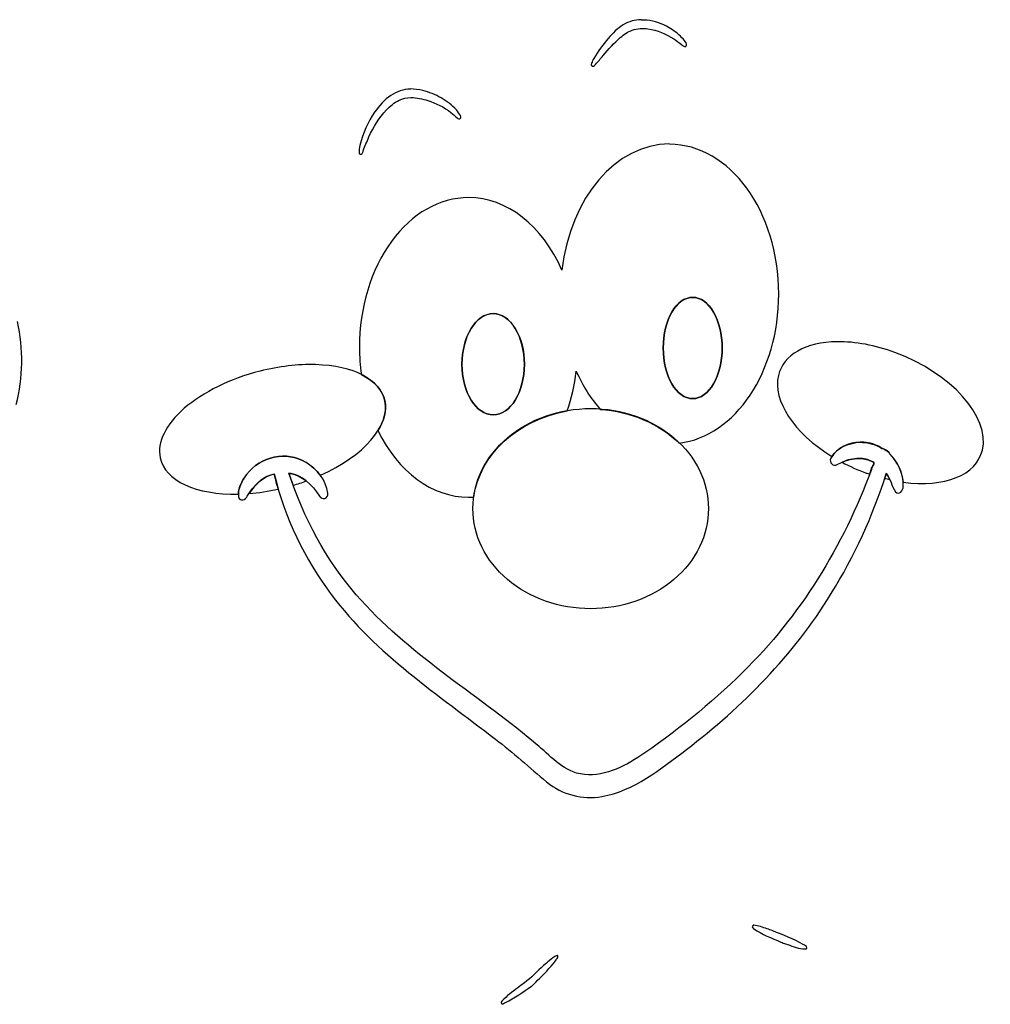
# Model space of a CAD drawing. Extents: x 11 to 842, y 37 to 849.
# Tile 8 of 8: x 501 to 797, y 479 to 779. Entities that reach past the tile are written whole.
import ezdxf

# ---------------------------------------------------------------- set-up
doc = ezdxf.new("R2010")
doc.units = 0
doc.layers.add('Layer_1', color=7, linetype='CONTINUOUS')

msp = doc.modelspace()

# ---------------------------------------------------------------- linework, layer by layer
at = {"layer": 'Layer_1', "color": 7}
for p, q in [((690.436991, 778.697261), (690.437495, 778.834346)), ((620.11666, 757.747179), (620.116295, 757.692579)), ((699.054633, 740.910409), (699.054633, 741.021151)), ((706.092516, 694.322767), (706.092516, 694.322767)), ((706.092735, 694.32211), (706.092735, 694.32211)), ((645.329269, 689.358699), (645.329269, 689.358699)), ((645.329532, 689.358867), (645.329532, 689.358867)), ((750.141157, 680.803443), (750.141157, 680.803443)), ((591.20031, 673.838448), (591.20031, 673.838448)), ((757.468856, 650.256181), (757.468563, 650.201347)), ((756.738803, 645.293099), (756.73778, 645.292953)), ((578.665791, 640.521973), (578.665805, 640.521973)), ((583.11769, 640.795853), (583.11769, 640.795853)), ((765.024422, 640.795926), (765.025152, 640.795853)), ((710.884522, 630.019318), (710.884522, 630.019318)), ((724.549352, 503.194179), (724.555122, 503.08397)), ((664.776227, 494.144005), (664.775848, 493.980115))]:
    msp.add_line(p, q, dxfattribs=at)
for points in [[(684.959395, 777.271335), (683.212191, 776.20189), (681.726377, 774.721189), (680.367277, 773.130716)], [(690.437495, 778.834346), (688.531878, 778.834346), (686.616621, 778.31361), (684.959395, 777.271335)], [(687.701213, 775.68057), (689.236033, 776.201306), (690.879748, 776.256082), (692.467665, 776.036978)], [(692.18646, 778.697261), (691.605835, 778.697261), (691.02134, 778.697261), (690.436991, 778.697261)], [(698.884601, 776.393898), (696.806185, 777.600428), (694.525609, 778.395628), (692.18646, 778.697261)], [(702.808672, 773.350112), (701.641727, 774.556642), (700.30578, 775.571237), (698.884601, 776.393898)], [(678.806121, 767.8929), (680.463347, 769.839781), (682.161545, 771.731886), (684.041673, 773.404596)], [(684.041673, 773.404596), (685.139455, 774.364342), (686.353434, 775.214391), (687.701213, 775.68057)], [(692.467665, 776.036978), (695.248819, 775.652817), (697.921444, 774.528816), (700.325937, 772.993192)], [(704.073703, 771.759639), (703.720216, 772.335151), (703.266161, 772.829084), (702.808672, 773.350112)], [(680.367277, 773.130716), (678.752703, 771.238684), (677.248777, 769.236881), (675.991195, 767.043216)], [(700.325937, 772.993192), (701.18139, 772.444703), (702.002298, 771.81405), (702.807942, 771.183397)], [(702.807942, 771.183397), (703.070136, 770.909517), (703.338903, 770.799235), (703.636957, 770.662661)], [(703.636957, 770.662661), (703.885274, 770.662661), (704.186176, 770.662661), (704.247525, 771.046822)], [(704.247525, 771.046822), (704.308575, 771.320702), (704.205362, 771.540536), (704.073703, 771.759639)], [(676.53745, 765.233056), (677.320818, 766.083105), (678.038674, 767.015463), (678.806121, 767.8929)], [(675.270345, 765.562442), (675.207097, 765.288562), (675.160793, 765.151257), (675.250582, 764.931424)], [(675.250582, 764.931424), (675.363785, 764.657544), (675.651541, 764.575015), (675.878678, 764.657544)], [(675.991195, 767.043216), (675.722428, 766.577256), (675.459504, 766.08347), (675.270345, 765.562442)], [(675.878678, 764.657544), (676.148176, 764.657544), (676.330032, 765.041706), (676.53745, 765.233056)], [(614.142218, 755.773086), (612.206949, 754.484319), (610.586752, 752.674523), (609.216989, 750.700181)], [(620.116295, 757.692579), (618.009468, 757.692579), (615.91776, 757.006785), (614.142218, 755.773086)], [(623.886117, 757.253466), (622.651761, 757.555098), (621.387022, 757.774202), (620.11666, 757.747179)], [(629.479392, 755.03234), (627.707429, 756.019475), (625.818172, 756.759899), (623.886117, 757.253466)], [(612.809411, 751.358193), (613.943418, 752.564723), (615.225539, 753.606707), (616.67374, 754.31967)], [(616.67374, 754.31967), (617.808623, 754.868159), (619.050064, 755.14233), (620.291578, 755.14233)], [(620.291578, 755.14233), (622.035204, 755.14233), (623.752464, 754.731146), (625.421522, 754.210045)], [(625.421522, 754.210045), (627.931207, 753.414845), (630.357925, 752.263164), (632.478701, 750.590454)], [(634.122415, 751.357901), (632.799176, 752.893525), (631.18767, 754.100055), (629.479392, 755.03234)], [(609.216989, 750.700181), (607.125646, 747.711244), (605.600028, 744.228739), (604.755749, 740.581746)], [(607.47015, 743.131819), (608.846923, 746.148145), (610.582881, 748.999996), (612.809411, 751.358193)], [(632.478701, 750.590454), (633.117022, 750.096741), (633.717512, 749.52101), (634.324356, 749.000055)], [(635.341727, 749.630343), (635.022566, 750.261361), (634.574353, 750.836873), (634.122415, 751.357901)], [(635.452009, 748.917526), (635.533077, 749.191405), (635.460787, 749.411239), (635.341727, 749.630343)], [(634.324356, 749.000055), (634.495257, 748.726175), (634.669079, 748.698422), (634.872845, 748.615893)], [(634.872845, 748.615893), (635.101443, 748.615893), (635.376053, 748.615893), (635.452009, 748.917526)], [(604.755749, 740.581746), (604.595804, 739.841395), (604.457768, 739.100971), (604.475297, 738.360621)], [(605.77385, 738.963813), (606.330373, 740.362278), (606.835699, 741.760742), (607.47015, 743.131819)], [(699.054633, 741.021151), (682.73098, 740.994022), (668.837858, 724.712823), (666.271331, 702.602755)], [(732.291814, 695.336866), (732.286896, 720.508532), (717.407508, 740.910576), (699.054633, 740.910409)], [(604.475297, 738.360621), (604.49506, 738.086741), (604.619905, 737.89466), (604.822941, 737.839885)], [(604.822941, 737.839885), (605.025977, 737.839885), (605.259687, 737.839885), (605.378003, 738.113764)], [(605.378003, 738.113764), (605.559859, 738.387643), (605.64677, 738.662253), (605.77385, 738.963813)], [(637.837557, 724.67835), (629.020501, 724.678438), (620.564718, 719.873507), (614.331191, 711.321046)], [(666.271331, 702.602755), (660.26672, 716.283837), (649.480393, 724.658194), (637.837557, 724.67835)], [(614.331191, 711.321046), (608.097664, 702.768585), (604.597256, 691.169505), (604.600354, 679.076579)], [(701.979701, 649.954425), (719.128236, 652.032228), (732.281819, 671.725401), (732.291814, 695.336866)], [(697.11331, 678.91155), (697.11362, 687.423148), (701.133672, 694.322855), (706.092516, 694.322767)], [(706.092735, 694.32211), (701.134009, 694.322177), (697.114017, 687.42277), (697.113551, 678.911375)], [(706.092516, 694.322767), (711.051368, 694.322876), (715.071433, 687.423163), (715.071744, 678.91155)], [(715.072029, 678.911375), (715.071563, 687.422844), (711.051503, 694.322281), (706.092735, 694.32211)], [(645.329532, 689.358867), (640.082206, 689.358928), (635.82825, 682.459523), (635.827757, 673.948132)], [(638.610215, 684.84539), (640.392295, 687.735568), (642.809217, 689.359058), (645.329269, 689.358699)], [(645.329269, 689.358699), (647.849322, 689.359058), (650.266244, 687.735568), (652.048323, 684.84539)], [(654.831023, 673.948132), (654.83053, 682.459343), (650.576747, 689.358673), (645.329532, 689.358867)], [(500.096248, 661.667502), (502.19147, 669.893869), (502.249685, 678.668666), (500.468826, 686.949874)], [(635.826727, 673.947467), (635.826883, 678.035102), (636.828136, 681.955212), (638.610215, 684.84539)], [(652.048323, 684.84539), (653.830403, 681.955212), (654.831656, 678.035102), (654.831812, 673.947467)], [(750.141157, 680.803443), (740.438448, 680.682308), (733.676141, 676.828154), (732.195408, 670.575325)], [(767.615906, 677.567737), (761.665714, 679.7465), (755.60034, 680.869593), (750.141157, 680.803443)], [(604.600354, 679.076579), (604.608931, 676.301113), (604.802302, 673.53252), (605.178057, 670.805296)], [(706.092516, 663.500325), (701.13367, 663.500238), (697.113618, 670.399948), (697.11331, 678.91155)], [(697.113551, 678.911375), (697.114019, 670.399982), (701.134011, 663.50058), (706.092735, 663.500647)], [(715.071744, 678.91155), (715.071435, 670.399934), (711.05137, 663.500217), (706.092516, 663.500325)], [(706.092735, 663.500647), (711.051502, 663.500476), (715.07156, 670.399908), (715.072029, 678.911375)], [(794.323312, 647.843121), (796.728625, 657.982345), (784.771508, 671.29029), (767.615906, 677.567737)], [(574.339292, 671.864121), (565.267879, 669.567957), (556.966823, 665.498689), (551.262403, 660.551578)], [(591.20031, 673.838448), (585.868574, 673.991519), (580.070711, 673.312623), (574.339292, 671.864121)], [(612.32658, 662.787691), (610.946397, 669.271385), (602.844107, 673.509541), (591.20031, 673.838448)], [(645.329269, 658.538419), (640.08205, 658.537671), (635.827794, 665.436248), (635.826727, 673.947467)], [(635.827757, 673.948132), (635.828252, 665.436743), (640.082208, 658.537342), (645.329532, 658.537404)], [(654.831812, 673.947467), (654.830744, 665.436248), (650.576489, 658.537671), (645.329269, 658.538419)], [(645.329532, 658.537404), (650.576745, 658.537598), (654.830527, 665.436923), (654.831023, 673.948132)], [(667.886957, 659.743605), (669.202151, 663.571707), (670.122294, 667.632337), (670.62088, 671.808527)], [(670.62088, 671.808527), (672.563579, 667.413832), (675.034128, 663.501346), (677.928041, 660.236537)], [(605.178057, 670.805296), (609.134663, 668.856865), (611.610253, 666.080472), (612.326675, 662.788064)], [(732.195408, 670.575325), (730.378029, 662.873902), (736.880569, 653.020387), (748.481667, 645.896218)], [(592.692763, 640.165266), (606.026199, 646.107882), (613.917899, 655.200836), (612.32658, 662.787691)], [(612.326675, 662.788064), (612.902557, 659.974574), (612.182103, 656.878381), (610.224668, 653.754571)], [(551.262403, 660.551578), (545.557982, 655.604468), (542.917514, 650.184792), (543.921915, 645.48491)], [(639.429322, 633.500881), (641.259278, 646.544605), (652.730033, 657.12257), (667.886957, 659.743605)], [(649.655004, 651.560926), (656.381369, 657.274402), (665.50512, 660.484302), (675.018631, 660.484307)], [(675.018631, 660.484307), (684.53215, 660.484312), (693.655912, 657.274416), (700.382287, 651.56094)], [(677.928041, 660.236537), (687.213473, 659.592085), (695.83926, 655.904551), (701.979701, 649.954425)], [(610.224668, 653.754571), (616.388363, 641.106965), (626.745867, 633.509887), (637.837608, 633.500881)], [(639.152784, 630.019318), (639.150802, 638.098549), (642.928639, 645.847451), (649.655004, 651.560926)], [(700.382287, 651.56094), (707.108662, 645.847463), (710.886504, 638.098555), (710.884522, 630.019318)], [(570.224411, 640.384588), (574.472828, 646.060757), (582.475717, 647.65123), (588.336035, 644.086489)], [(588.335845, 644.086416), (582.475629, 647.651157), (574.472814, 646.060757), (570.224484, 640.384515)], [(757.096087, 650.201347), (753.727736, 650.201347), (750.03438, 648.610874), (748.172585, 645.402614)], [(748.481667, 645.896218), (750.422924, 648.775458), (753.903749, 650.091686), (757.09375, 650.20131)], [(757.09375, 650.20131), (759.092705, 650.20131), (761.094581, 649.762373), (762.906567, 648.857694)], [(757.468563, 650.201347), (757.344405, 650.201347), (757.220246, 650.201347), (757.096087, 650.201347)], [(762.906275, 648.912565), (761.207492, 649.762614), (759.342191, 650.228793), (757.468856, 650.256181)], [(766.037265, 646.773677), (765.438382, 648.089905), (763.906848, 648.089905), (762.906275, 648.912565)], [(762.906567, 648.857694), (763.90714, 648.035034), (765.440134, 648.035034), (766.037557, 646.718879)], [(770.162546, 638.053765), (782.872996, 636.329879), (792.489726, 640.226344), (794.323312, 647.843121)], [(543.921915, 645.48491), (545.438252, 638.490861), (554.763151, 634.171483), (567.719692, 634.461562)], [(748.172585, 645.402614), (747.456846, 644.086386), (748.9672, 642.660533), (750.129179, 643.400884)], [(750.129179, 643.400884), (753.371181, 645.238141), (757.323079, 646.088189), (760.758768, 644.360631)], [(756.73778, 645.292953), (754.985682, 645.292953), (753.221899, 644.854016), (751.579352, 644.141272)], [(760.757161, 644.36074), (759.468833, 645.018781), (758.107469, 645.293099), (756.738803, 645.293099)], [(760.523451, 641.975068), (760.538788, 642.74288), (761.986332, 644.141345), (760.757161, 644.36074)], [(760.758768, 644.360631), (761.9894, 644.086751), (760.539665, 642.74277), (760.525058, 641.974959)], [(770.182703, 636.847198), (770.350683, 640.658723), (768.465662, 644.223509), (766.037265, 646.773677)], [(766.037557, 646.718879), (768.198648, 644.442904), (769.927375, 641.37173), (770.162546, 638.053765)], [(594.964604, 634.680914), (594.462126, 638.766684), (591.567915, 642.139491), (588.335845, 644.086416)], [(588.336035, 644.086489), (589.960907, 643.126742), (591.499598, 641.783126), (592.692763, 640.165266)], [(760.525058, 641.974959), (751.938171, 618.557231), (738.638221, 597.141262), (721.34722, 580.22235)], [(751.579352, 644.141272), (753.930674, 642.884148), (756.38983, 641.779203), (758.902815, 640.850702)], [(759.968389, 640.494293), (760.158278, 640.988007), (760.340865, 641.481501), (760.523451, 641.975068)], [(570.224484, 640.384515), (568.871081, 638.465022), (567.400312, 636.07935), (567.777901, 633.556592)], [(567.719692, 634.461562), (567.755048, 636.655227), (569.034679, 638.684418), (570.224411, 640.384588)], [(570.449065, 633.830471), (572.329923, 637.038731), (575.250135, 639.917971), (578.66563, 640.576085)], [(578.665805, 640.521973), (575.560378, 639.946461), (572.867011, 637.478187), (570.989447, 634.626408)], [(578.66563, 640.576085), (581.786833, 627.112275), (588.026128, 614.635606), (596.024977, 603.85905)], [(579.856034, 635.942636), (579.420749, 637.450799), (579.021907, 638.986423), (578.665791, 640.521973)], [(583.11769, 640.795853), (583.523031, 639.561862), (583.947727, 638.327944), (584.391339, 637.121413)], [(588.413349, 638.437641), (586.856108, 639.671633), (585.080639, 640.521681), (583.11769, 640.795853)], [(603.645617, 603.804617), (594.447979, 614.334383), (587.605369, 627.140086), (583.117734, 640.795875)], [(583.117734, 640.795875), (587.042097, 640.275139), (590.216907, 637.340831), (592.39766, 633.830865)], [(584.391339, 637.121413), (585.750835, 637.520043), (587.09394, 637.959582), (588.413349, 638.437641)], [(748.265484, 604.133674), (755.270225, 615.486078), (761.018698, 627.77079), (765.025006, 640.741033)], [(758.902815, 640.850702), (759.257433, 640.728243), (759.612676, 640.609423), (759.968389, 640.494293)], [(765.025152, 640.795853), (764.864476, 640.275117), (764.696497, 639.753796), (764.528518, 639.232841)], [(764.528518, 639.232841), (765.067948, 639.104945), (765.606392, 638.986103), (766.143311, 638.876433)], [(766.143311, 638.876433), (765.843869, 639.562227), (765.493304, 640.220122), (765.024422, 640.795926)], [(765.025006, 640.741033), (766.343279, 639.123173), (766.678508, 636.874659), (767.801048, 635.147101)], [(570.989447, 634.626408), (573.90054, 634.850103), (576.880976, 635.292543), (579.856034, 635.942636)], [(767.801048, 635.147101), (768.914094, 633.995419), (770.309784, 635.503509), (770.182703, 636.847198)], [(567.777901, 633.556592), (568.237288, 632.103278), (569.976386, 632.596845), (570.449065, 633.830471)], [(592.39766, 633.830865), (593.092218, 632.487176), (595.140544, 633.063054), (594.964604, 634.680914)], [(637.837608, 633.500881), (638.368103, 633.483454), (638.898827, 633.483454), (639.429322, 633.500881)], [(649.655004, 608.47771), (642.928639, 614.191186), (639.150802, 621.940088), (639.152784, 630.019318)], [(710.884522, 630.019318), (710.886504, 621.940082), (707.108662, 614.191174), (700.382287, 608.477697)], [(675.018631, 599.55433), (665.50512, 599.554335), (656.381369, 602.764235), (649.655004, 608.47771)], [(700.382287, 608.477697), (693.655912, 602.76422), (684.53215, 599.554325), (675.018631, 599.55433)], [(596.024977, 603.85905), (609.744934, 585.596514), (628.619331, 573.394069), (646.02607, 559.820568)], [(657.625856, 558.998331), (639.71247, 574.025174), (619.295328, 585.761441), (603.645617, 603.804617)], [(704.229654, 556.722371), (721.181001, 569.720031), (736.719531, 585.267859), (748.265484, 604.133674)], [(721.34722, 580.22235), (711.482901, 570.515238), (700.703949, 561.850131), (689.417342, 554.254462)], [(646.02607, 559.820568), (651.404769, 555.762259), (656.415397, 551.182871), (661.61078, 546.850318)], [(670.682061, 549.537995), (665.517477, 551.101007), (661.873339, 555.735207), (657.625856, 558.998331)], [(678.427291, 542.408066), (688.197373, 544.053753), (696.299873, 550.799381), (704.229654, 556.722371)], [(689.417342, 554.254462), (683.909641, 550.77195), (677.140233, 547.728214), (670.682061, 549.537995)], [(661.61078, 546.850318), (666.35145, 542.929095), (672.5624, 541.338622), (678.427291, 542.408066)], [(724.555122, 503.08397), (724.387143, 503.08397), (724.231579, 502.81009), (724.246916, 502.727561)], [(724.246916, 502.727561), (724.242527, 502.453682), (724.411244, 502.261601), (724.619392, 502.179072)], [(724.753849, 503.194179), (724.686876, 503.194179), (724.622387, 503.194179), (724.549352, 503.194179)], [(724.619392, 502.179072), (727.209927, 500.424126), (730.082374, 499.244984), (732.934372, 498.093302)], [(728.736421, 502.124734), (727.439328, 502.590695), (726.122516, 503.057093), (724.753849, 503.194179)], [(730.443968, 501.493716), (729.881602, 501.767596), (729.303169, 501.9049), (728.736421, 502.124734)], [(739.775514, 497.353097), (736.810313, 499.108044), (733.5873, 500.232337), (730.443968, 501.493716)], [(732.934372, 498.093302), (733.416399, 497.819423), (733.893315, 497.709141), (734.386298, 497.544813)], [(734.386298, 497.544813), (736.108452, 496.969301), (737.815999, 496.283434), (739.611187, 496.009262)], [(739.611187, 496.009262), (739.947146, 496.009262), (740.283104, 496.009262), (740.622715, 496.009262)], [(740.454735, 496.968936), (740.228328, 496.968936), (740.001921, 497.242815), (739.775514, 497.353097)], [(740.885639, 496.365671), (740.878993, 496.63955), (740.688446, 496.859384), (740.454735, 496.968936)], [(740.622715, 496.009262), (740.768784, 496.009262), (740.907549, 496.283142), (740.885639, 496.365671)], [(658.764852, 486.356992), (660.69289, 488.276485), (662.633125, 490.195978), (664.301525, 492.417104)], [(662.418586, 492.417104), (661.840883, 491.896368), (661.259674, 491.402508), (660.661521, 490.908941)], [(664.775848, 493.980115), (663.89863, 493.65073), (663.137464, 493.047757), (662.418586, 492.417104)], [(664.301525, 492.417104), (664.530123, 492.718736), (664.771137, 493.020369), (664.970521, 493.349389)], [(665.026736, 493.870125), (664.972931, 493.870125), (664.871172, 494.144005), (664.776227, 494.144005)], [(664.970521, 493.349389), (665.05305, 493.623269), (665.110747, 493.705798), (665.026736, 493.870125)], [(660.661521, 490.908941), (658.683236, 489.208844), (656.930699, 487.207041), (654.852867, 485.644029)], [(654.852867, 485.644029), (654.397132, 485.287621), (653.898233, 485.013011), (653.44688, 484.656895)], [(657.474186, 485.040764), (657.899247, 485.479701), (658.334459, 485.918274), (658.764852, 486.356992)], [(653.44688, 484.656895), (651.791626, 483.368055), (650.062826, 482.216373), (648.569635, 480.708211)], [(649.086099, 479.721149), (651.847753, 481.064765), (654.40754, 482.847172), (656.952719, 484.62958)], [(656.952719, 484.62958), (657.136036, 484.62958), (657.323735, 484.903459), (657.474186, 485.040764)], [(647.763919, 479.830701), (647.690154, 479.830701), (647.690884, 479.501315), (647.810916, 479.419517)], [(648.569635, 480.708211), (648.293565, 480.434331), (648.003618, 480.159722), (647.763919, 479.830701)], [(648.489407, 479.419517), (648.682218, 479.419517), (648.888906, 479.693396), (649.086099, 479.721149)], [(647.810916, 479.419517), (648.001536, 479.145637), (648.287101, 479.145637), (648.489407, 479.419517)]]:
    msp.add_open_spline(points, degree=3, dxfattribs=at)

doc.saveas('drawing.dxf')
